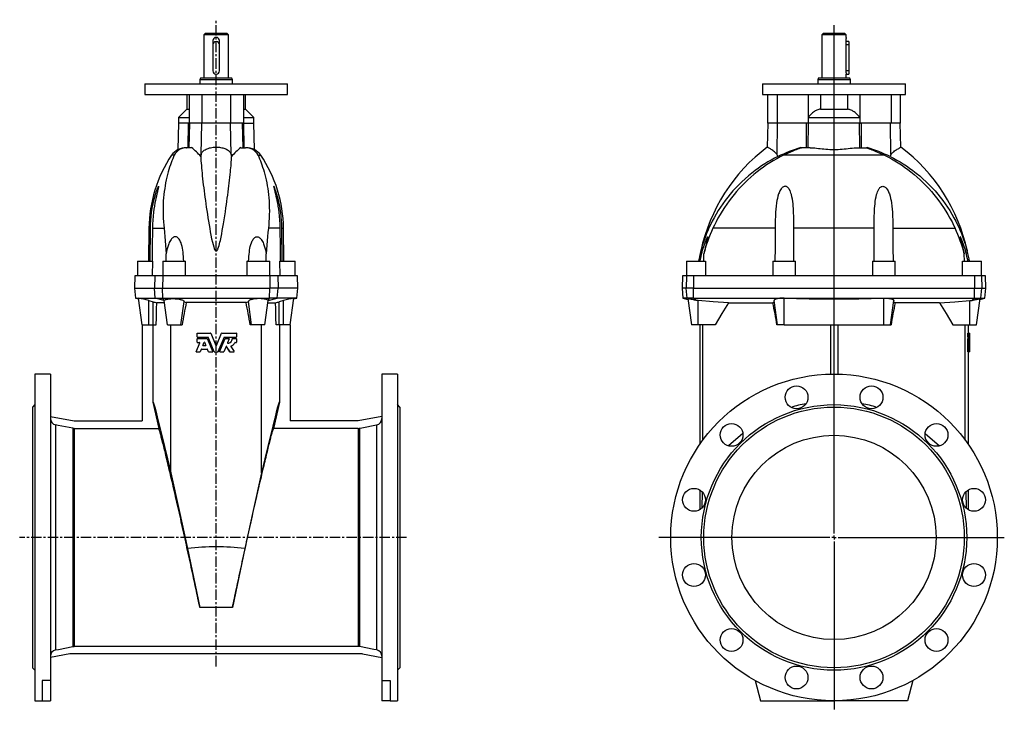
# Model space of a CAD drawing. Extents: x -409 to 797, y -266 to 1175.
# Tile 2 of 2: x -409 to 797, y 331 to 1175. Entities that reach past the tile are written whole.
import ezdxf

# ---------------------------------------------------------------- set-up
doc = ezdxf.new("R2010")
doc.units = 0
doc.linetypes.add('CENTERX2', pattern=[20.32, 12.7, -2.54, 2.54, -2.54])
doc.layers.get('0').update_dxf_attribs({"linetype": 'CONTINUOUS'})
doc.layers.add('FORMAT', color=7, linetype='CONTINUOUS')

# ---------------------------------------------------------------- blocks, each defined once
blk = doc.blocks.new('SW_CENTERMARKSYMBOL_0')
at = {"layer": 'FORMAT', "color": 0}
for p, q in [((0, 5), (0, 626.9)), ((-5, 0), (-214.5, 0)), ((0, 0), (-2.5, 0)), ((0, 0), (0, 2.5)), ((0, 0), (0, -2.5)), ((0, 0), (2.5, 0)), ((5, 0), (208.5, 0)), ((0, -5), (0, -210.4))]:
    blk.add_line(p, q, dxfattribs=at)

msp = doc.modelspace()

# ---------------------------------------------------------------- linework, layer by layer
at = {"color": 7, "linetype": 'CONTINUOUS'}
for p, q in [((-181.6, 1158.1), (-183.6, 1156.1)), ((-181.6, 1158.1), (-155.6, 1158.1)), ((-153.6, 1156.1), (-155.6, 1158.1)), ((575, 1158.1), (573, 1156.1)), ((575, 1158.1), (601, 1158.1)), ((603, 1156.1), (601, 1158.1)), ((-183.6, 1156.1), (-183.6, 1103.1)), ((-153.6, 1156.1), (-183.6, 1156.1)), ((-172.6, 1149.1), (-172.6, 1144.1)), ((-164.6, 1144.1), (-164.6, 1149.1)), ((-153.6, 1103.1), (-153.6, 1156.1)), ((573, 1156.1), (573, 1103.1)), ((603, 1156.1), (573, 1156.1)), ((602.5, 1149.1), (602.5, 1144.1)), ((606, 1148.1), (602.5, 1148.1)), ((603, 1153.1), (603, 1156.1)), ((606, 1148.1), (606, 1144.1)), ((-172.6, 1144.1), (-172.6, 1112.1)), ((-164.6, 1112.1), (-164.6, 1144.1)), ((602.5, 1144.1), (602.5, 1112.1)), ((606, 1144.1), (602.5, 1144.1)), ((606, 1144.1), (606, 1112.1)), ((606, 1112.1), (602.5, 1112.1)), ((606, 1112.1), (606, 1108.1)), ((-187.9, 1103.1), (-188.6, 1101.1)), ((-188.6, 1101.1), (-188.6, 1096.1)), ((-148.6, 1101.1), (-188.6, 1101.1)), ((-149.4, 1103.1), (-187.9, 1103.1)), ((-148.6, 1101.1), (-149.4, 1103.1)), ((-148.6, 1096.1), (-148.6, 1101.1)), ((568.7, 1103.1), (568, 1101.1)), ((568, 1101.1), (568, 1096.1)), ((608, 1101.1), (568, 1101.1)), ((607.3, 1103.1), (568.7, 1103.1)), ((603, 1103.1), (603, 1108.1)), ((603, 1108.1), (606, 1108.1)), ((608, 1101.1), (607.3, 1103.1)), ((608, 1096.1), (608, 1101.1)), ((-256.1, 1096.1), (-256.1, 1083.1)), ((-256.1, 1096.1), (-81.1, 1096.1)), ((-81.1, 1083.1), (-81.1, 1096.1)), ((500.5, 1096.1), (500.5, 1083.1)), ((500.5, 1096.1), (675.5, 1096.1)), ((675.5, 1083.1), (675.5, 1096.1)), ((-256.1, 1083.1), (-81.1, 1083.1)), ((-204.6, 1083.1), (-204.6, 1065.1)), ((-201.9, 1083.1), (-201.9, 1055.1)), ((-186.2, 1083.1), (-186.2, 1048.1)), ((-151.1, 1083.1), (-151.1, 1048.1)), ((-135.3, 1083.1), (-135.3, 1055.1)), ((-132.6, 1065.1), (-132.6, 1083.1)), ((500.5, 1083.1), (675.5, 1083.1)), ((506.5, 1083.1), (506.5, 1048.1)), ((518.2, 1083.1), (518.2, 1048.1)), ((556.3, 1083.1), (556.3, 1055.1)), ((571.4, 1083.1), (571.4, 1065.1)), ((604.6, 1083.1), (604.6, 1065.1)), ((619.7, 1083.1), (619.7, 1055.1)), ((657.8, 1083.1), (657.8, 1048.1)), ((669.5, 1048.1), (669.5, 1083.1)), ((-204.6, 1065.1), (-214.6, 1055.1)), ((-204.6, 1065.1), (-201.9, 1065.1)), ((-135.3, 1065.1), (-132.6, 1065.1)), ((-122.6, 1055.1), (-132.6, 1065.1)), ((571.4, 1065.1), (604.6, 1065.1)), ((-214.6, 1055.1), (-214.6, 1048.1)), ((-214.6, 1055.1), (-201.9, 1055.1)), ((-201.9, 1055.1), (-201.9, 1048.1)), ((-135.3, 1055.1), (-135.3, 1048.1)), ((-135.3, 1055.1), (-122.6, 1055.1)), ((-122.6, 1048.1), (-122.6, 1055.1)), ((556.3, 1055.1), (556.3, 1048.1)), ((556.3, 1055.1), (619.7, 1055.1)), ((619.7, 1055.1), (619.7, 1048.1)), ((-214.6, 1048.1), (-215.5, 1015.8)), ((-202.5, 1048.1), (-214.6, 1048.1)), ((-203.1, 1018.1), (-202.5, 1048.1)), ((-202.5, 1048.1), (-201.9, 1048.1)), ((-186.2, 1048.1), (-201.9, 1048.1)), ((-201.7, 1018.1), (-201, 1048.1)), ((-187.1, 1009.6), (-186.2, 1048.1)), ((-151.1, 1048.1), (-186.2, 1048.1)), ((-150.1, 1009.6), (-151.1, 1048.1)), ((-135.4, 1048.1), (-151.1, 1048.1)), ((-135.5, 1018.1), (-136.2, 1048.1)), ((-134.7, 1048.1), (-135.4, 1048.1)), ((-134.2, 1018.1), (-134.7, 1048.1)), ((-134.7, 1048.1), (-122.6, 1048.1)), ((-121.8, 1015.8), (-122.6, 1048.1)), ((507, 1048.1), (506.2, 1018.8)), ((518.2, 1048.1), (506.5, 1048.1)), ((556.1, 1048.1), (518.2, 1048.1)), ((518.3, 1009.6), (518.7, 1048.1)), ((554.2, 1018.1), (554.5, 1048.1)), ((556.9, 1048.1), (556.1, 1048.1)), ((556.4, 1018.1), (556.9, 1048.1)), ((619.1, 1048.1), (556.9, 1048.1)), ((619.6, 1018.1), (619.1, 1048.1)), ((619.1, 1048.1), (619.9, 1048.1)), ((657.8, 1048.1), (619.9, 1048.1)), ((621.8, 1018.1), (621.5, 1048.1)), ((657.7, 1009.6), (657.3, 1048.1)), ((669.5, 1048.1), (657.8, 1048.1)), ((669.8, 1018.8), (669, 1048.1)), ((-205, 1018.1), (-204.4, 1018.1)), ((-198.9, 1018.1), (-204.4, 1018.1)), ((-138.3, 1018.1), (-132.9, 1018.1)), ((-132.2, 1018.1), (-132.9, 1018.1)), ((547.5, 1018.1), (548.1, 1018.1)), ((558.6, 1018.1), (548.1, 1018.1)), ((617.4, 1018.1), (627.9, 1018.1)), ((628.5, 1018.1), (627.9, 1018.1)), ((649.7, 1008.9), (526.3, 1008.9)), ((-251, 919.5), (-251.4, 879.1)), ((-249.4, 879.1), (-249, 919.5)), ((-246.7, 919.5), (-232.5, 919.5)), ((-90.6, 919.5), (-104.7, 919.5)), ((-87.9, 879.1), (-88.2, 919.5)), ((-85.9, 879.1), (-86.2, 919.5)), ((515.8, 919.5), (439.7, 919.5)), ((637.2, 919.5), (538.8, 919.5)), ((538.9, 879.1), (538.8, 919.5)), ((637.1, 879.1), (637.2, 919.5)), ((660.1, 919.5), (736.3, 919.5)), ((-229.9, 879.1), (-229.9, 888.2)), ((-107.3, 879.1), (-107.4, 888.2)), ((428.4, 879.1), (428.5, 888.2)), ((747.6, 879.1), (747.5, 888.2)), ((-265.1, 879.1), (-265.1, 861.1)), ((-265.1, 879.1), (-246.8, 879.1)), ((-246.8, 879.1), (-246.9, 861.1)), ((-234.1, 879.1), (-234.1, 861.1)), ((-234.1, 879.1), (-206.1, 879.1)), ((-206.1, 863.2), (-206.1, 879.1)), ((-131.1, 879.1), (-131.1, 863.2)), ((-131.1, 879.1), (-103.1, 879.1)), ((-103.1, 861.1), (-103.1, 879.1)), ((-90.3, 861.1), (-90.5, 879.1)), ((-90.5, 879.1), (-72.1, 879.1)), ((-72.1, 861.1), (-72.1, 879.1)), ((407.5, 879.1), (407.5, 861.1)), ((407.5, 879.1), (430.8, 879.1)), ((430.8, 879.1), (430.7, 861.1)), ((513, 879.1), (513, 861.1)), ((513, 879.1), (541, 879.1)), ((541, 861.1), (541, 879.1)), ((635, 879.1), (635, 861.1)), ((635, 879.1), (663, 879.1)), ((663, 861.1), (663, 879.1)), ((745.3, 861.1), (745.2, 879.1)), ((745.2, 879.1), (768.5, 879.1)), ((768.5, 861.1), (768.5, 879.1)), ((-268.2, 861.1), (-268.6, 846.1)), ((-243.9, 861.1), (-268.2, 861.1)), ((-243.9, 861.1), (-244.3, 846.1)), ((-234.1, 861.1), (-243.9, 861.1)), ((-234.1, 861.1), (-234.2, 846.1)), ((-103.1, 861.1), (-234.1, 861.1)), ((-206.1, 861.1), (-206.1, 863.2)), ((-131.1, 863.2), (-131.1, 861.1)), ((-103.1, 861.1), (-103.1, 846.1)), ((-93.3, 861.1), (-103.1, 861.1)), ((-93.3, 861.1), (-92.9, 846.1)), ((-69, 861.1), (-93.3, 861.1)), ((-68.6, 846.1), (-69, 861.1)), ((402.4, 861.1), (402, 846.1)), ((407.3, 861.1), (402.4, 861.1)), ((407.3, 861.1), (406.9, 846.1)), ((415.9, 861.1), (407.3, 861.1)), ((415.9, 861.1), (415.8, 846.1)), ((760.1, 861.1), (415.9, 861.1)), ((760.1, 861.1), (760.2, 846.1)), ((768.7, 861.1), (760.1, 861.1)), ((768.7, 861.1), (769.1, 846.1)), ((773.6, 861.1), (768.7, 861.1)), ((774, 846.1), (773.6, 861.1)), ((-268.6, 846.1), (-267.6, 834.1)), ((-268.6, 846.1), (-244.3, 846.1)), ((-243.3, 834.1), (-244.3, 846.1)), ((-244.3, 846.1), (-234.2, 846.1)), ((-234, 834.1), (-234.2, 846.1)), ((-234.2, 846.1), (-103.1, 846.1)), ((-103.2, 834.1), (-103.1, 846.1)), ((-92.9, 846.1), (-103.1, 846.1)), ((-93.9, 834.1), (-92.9, 846.1)), ((-68.6, 846.1), (-92.9, 846.1)), ((-69.7, 834.1), (-68.6, 846.1)), ((402, 846.1), (403, 834.1)), ((406.9, 846.1), (402, 846.1)), ((415.8, 846.1), (406.9, 846.1)), ((408, 834.1), (406.9, 846.1)), ((415.8, 846.1), (760.2, 846.1)), ((416.1, 834.1), (415.8, 846.1)), ((759.9, 834.1), (760.2, 846.1)), ((760.2, 846.1), (769.1, 846.1)), ((768, 834.1), (769.1, 846.1)), ((769.1, 846.1), (774, 846.1)), ((772.9, 834.1), (774, 846.1)), ((-267.6, 834.1), (-263.7, 833.1)), ((-267.6, 834.1), (-243.3, 834.1)), ((-259.2, 801.1), (-263.8, 833.9)), ((-243.3, 834.1), (-234, 834.1)), ((-232.3, 831.1), (-243.3, 834.1)), ((-234, 834.1), (-103.2, 834.1)), ((-232.3, 831.1), (-234, 834.1)), ((-104.9, 831.1), (-103.2, 834.1)), ((-104.9, 831.1), (-93.9, 834.1)), ((-93.9, 834.1), (-103.2, 834.1)), ((-69.7, 834.1), (-93.9, 834.1)), ((-78, 801.1), (-73.4, 833.9)), ((-73.6, 833.1), (-69.7, 834.1)), ((403, 834.1), (409, 832.5)), ((408, 834.1), (403, 834.1)), ((416.1, 834.1), (408, 834.1)), ((419.3, 831.1), (408, 834.1)), ((408.9, 833.4), (413.4, 801.1)), ((416.1, 834.1), (759.9, 834.1)), ((419.3, 831.1), (416.1, 834.1)), ((527, 801.1), (527, 833.9)), ((649, 801.1), (649, 833.9)), ((756.7, 831.1), (759.9, 834.1)), ((756.7, 831.1), (768, 834.1)), ((759.9, 834.1), (768, 834.1)), ((762.6, 801.1), (767.1, 833.4)), ((767, 832.5), (772.9, 834.1)), ((768, 834.1), (772.9, 834.1)), ((-251.1, 830.9), (-245.9, 829.5)), ((-251.1, 801.1), (-251.1, 830.9)), ((-245.9, 801.1), (-245.9, 829.5)), ((-232, 828.4), (-241.4, 828.4)), ((-228.2, 801.1), (-232.4, 830.9)), ((-232.2, 831), (-232.3, 831.1)), ((-212.1, 801.1), (-208, 830)), ((-132.1, 828.7), (-205.2, 828.7)), ((-125.2, 801.1), (-129.2, 830)), ((-109, 801.1), (-104.9, 830.9)), ((-105.2, 828.4), (-95.8, 828.4)), ((-105, 831), (-104.9, 831.1)), ((-86.1, 830.9), (-91.3, 829.5)), ((-91.3, 801.1), (-91.3, 829.5)), ((-86.1, 801.1), (-86.1, 830.9)), ((419.4, 831), (419.3, 831.1)), ((421.5, 801.1), (421.5, 830.9)), ((458.8, 828.4), (513.1, 828.4)), ((518.9, 801.1), (514.7, 830.9)), ((657.1, 801.1), (661.3, 830.9)), ((717.2, 828.4), (662.9, 828.4)), ((754.5, 801.1), (754.5, 830.9)), ((756.6, 831), (756.7, 831.1)), ((-259.2, 801.1), (-251.1, 801.1)), ((-259.1, 801.1), (-259.1, 683.6)), ((-251.1, 801.1), (-245.9, 801.1)), ((-246.1, 801.1), (-246.1, 706.7)), ((-245.9, 801.1), (-242, 801.1)), ((-228.2, 801.1), (-212.1, 801.1)), ((-224.2, 620.3), (-224.2, 801.1)), ((-212.1, 801.1), (-210.3, 801.1)), ((-125.2, 801.1), (-127, 801.1)), ((-109, 801.1), (-125.2, 801.1)), ((-113.1, 620.3), (-113.1, 801.1)), ((-91.3, 801.1), (-95.2, 801.1)), ((-86.1, 801.1), (-91.3, 801.1)), ((-91.1, 801.1), (-91.1, 706.7)), ((-78, 801.1), (-86.1, 801.1)), ((-78.1, 801.1), (-78.1, 683.6)), ((421.5, 801.1), (413.4, 801.1)), ((442.5, 801.1), (421.5, 801.1)), ((423.5, 801.1), (423.5, 654.9)), ((427.2, 660.1), (427.2, 801.1)), ((518.9, 801.1), (518.1, 801.1)), ((527, 801.1), (518.9, 801.1)), ((527, 801.1), (649, 801.1)), ((583.5, 801.1), (583.5, 741.1)), ((592.5, 801.1), (592.5, 741.1)), ((649, 801.1), (657.1, 801.1)), ((657.1, 801.1), (657.9, 801.1)), ((733.5, 801.1), (754.5, 801.1)), ((748.8, 660.1), (748.8, 801.1)), ((752.5, 791.1), (752.5, 801.1)), ((754.5, 801.1), (762.6, 801.1)), ((-192.1, 786.6), (-192.1, 790.9)), ((-192.1, 780), (-192.1, 784.3)), ((-191.8, 791.1), (-175.4, 791.1)), ((-191.8, 786.3), (-178.6, 786.3)), ((-191.8, 784.6), (-179.8, 784.6)), ((-179.5, 784.4), (-172.9, 768.4)), ((-179.5, 784.4), (-172.9, 768.4)), ((-179.5, 784.4), (-179.5, 784.4)), ((-170.9, 768.2), (-178.4, 786.2)), ((-175.1, 791), (-168.9, 775.8)), ((-175.1, 791), (-168.9, 775.8)), ((-175.1, 791), (-175.1, 791)), ((-168.4, 775.8), (-162.1, 791)), ((-168.4, 775.8), (-162.1, 791)), ((-158.9, 786.2), (-166.4, 768.2)), ((-164.4, 768.4), (-157.7, 784.4)), ((-164.4, 768.4), (-157.7, 784.4)), ((-162.1, 791), (-162.1, 791)), ((-161.9, 791.1), (-144.1, 791.1)), ((-158.7, 786.3), (-144.1, 786.3)), ((-157.7, 784.4), (-157.7, 784.4)), ((-157.5, 784.6), (-152.8, 784.6)), ((-152.6, 784.2), (-154.7, 779.2)), ((-149, 784.3), (-149, 784.3)), ((-148.7, 784.6), (-148.8, 784.6)), ((-148.7, 784.6), (-144.1, 784.6)), ((-143.9, 790.9), (-143.9, 786.6)), ((-143.9, 784.3), (-143.9, 780)), ((751.8, 786.6), (751.8, 790.9)), ((753.3, 790.9), (751.8, 790.9)), ((753.3, 786.6), (751.8, 786.6)), ((751.8, 780), (751.8, 784.3)), ((753.3, 784.3), (751.8, 784.3)), ((753.4, 791.1), (751.9, 791.1)), ((753.4, 786.3), (751.9, 786.3)), ((753.4, 784.6), (751.9, 784.6)), ((752.4, 784.6), (752.4, 786.2)), ((753.9, 786.2), (752.4, 786.2)), ((753.3, 786.6), (753.3, 790.9)), ((753.3, 780), (753.3, 784.3)), ((753.4, 791.1), (753.9, 791.1)), ((753.4, 786.3), (753.9, 786.3)), ((753.4, 784.6), (753.8, 784.6)), ((753.9, 791), (754, 775.8)), ((754, 768.2), (753.9, 786.2)), ((753.9, 784.4), (754, 768.4)), ((-193.3, 768.4), (-188.8, 779.4)), ((-191.8, 779.8), (-189, 779.8)), ((-184.9, 776.2), (-183.3, 779.9)), ((-184.9, 776.2), (-184.8, 776.2)), ((-184.8, 776.2), (-183.3, 779.9)), ((-184.7, 775.9), (-181.6, 775.9)), ((-183.3, 779.9), (-183.3, 779.9)), ((-182.9, 779.9), (-181.4, 776.2)), ((-168.9, 775.8), (-168.9, 775.8)), ((-168.4, 775.8), (-168.4, 775.8)), ((-156.4, 774.9), (-159.2, 768.2)), ((-156, 774.9), (-156.1, 774.9)), ((-151.8, 768.2), (-156.1, 774.9)), ((-151.7, 768.2), (-156, 774.9)), ((-150.7, 774.9), (-146.6, 768.5)), ((-145.5, 779.8), (-144.1, 779.8)), ((753.3, 780), (751.8, 780)), ((751.8, 768.4), (752, 779.4)), ((753.4, 779.8), (751.9, 779.8)), ((753.5, 779.4), (752, 779.4)), ((753.3, 768.4), (753.5, 779.4)), ((753.4, 779.8), (753.5, 779.8)), ((753.7, 776.2), (753.7, 779.9)), ((753.8, 776.2), (753.7, 776.2)), ((753.7, 775.9), (753.8, 775.9)), ((753.8, 779.9), (753.8, 776.2)), ((754, 768.1), (754, 775.7)), ((-193.1, 768.1), (-188.4, 768.1)), ((-188.4, 768.1), (-188.4, 768.1)), ((-186.9, 771.3), (-188.2, 768.2)), ((-188.2, 768.2), (-188.1, 768.2)), ((-186.9, 771.3), (-188.1, 768.2)), ((-186.9, 771.3), (-186.9, 771.3)), ((-186.7, 771.5), (-179.5, 771.5)), ((-178, 768.2), (-179.3, 771.3)), ((-177.8, 768.1), (-173.1, 768.1)), ((-172.9, 768.4), (-172.9, 768.4)), ((-170.7, 768.1), (-166.6, 768.1)), ((-164.4, 768.4), (-164.4, 768.4)), ((-164.1, 768.1), (-159.4, 768.1)), ((-151.7, 768.2), (-151.8, 768.2)), ((-151.5, 768.1), (-151.6, 768.1)), ((-151.5, 768.1), (-146.8, 768.1)), ((753.3, 768.4), (751.8, 768.4)), ((753.3, 768.1), (751.8, 768.1)), ((752.5, 654.9), (752.5, 768.1)), ((753.3, 768.1), (753.5, 768.1)), ((753.6, 771.3), (753.5, 768.2)), ((753.9, 768.2), (753.5, 768.2)), ((753.6, 771.5), (753.9, 771.5)), ((753.9, 771.3), (753.6, 771.3)), ((753.9, 768.1), (753.6, 768.1)), ((753.9, 768.2), (753.9, 771.3)), ((753.9, 768.1), (754, 768.1)), ((754, 768.1), (754, 768.1)), ((-371.6, 741.1), (-390.6, 741.1)), ((-390.6, 741.1), (-390.6, 341.1)), ((-371.6, 741.1), (-371.6, 366)), ((53.4, 741.1), (34.4, 741.1)), ((34.4, 741.1), (34.4, 366)), ((53.4, 741.1), (53.4, 341.1)), ((-390.6, 703.6), (-393.6, 700.6)), ((-393.6, 700.6), (-393.6, 381.6)), ((-246.1, 706.7), (-239, 674.6)), ((-91.1, 706.7), (-98.3, 674.6)), ((56.4, 700.6), (53.4, 703.6)), ((56.4, 700.6), (56.4, 381.6)), ((-371.6, 689.3), (-342.5, 683.6)), ((34.4, 689.3), (5.2, 683.6)), ((-365.2, 678.8), (-365.2, 403.5)), ((-342.5, 683.6), (-259.1, 683.6)), ((5.2, 683.6), (-78.1, 683.6)), ((27.9, 678.8), (27.9, 403.5)), ((-344.1, 674.7), (-344.1, 407.6)), ((-342.6, 674.6), (-342.6, 407.7)), ((-342.6, 674.6), (-239, 674.6)), ((5.3, 674.6), (-98.3, 674.6)), ((5.3, 674.6), (5.3, 407.7)), ((6.8, 674.7), (6.8, 407.6)), ((423.5, 599.2), (423.5, 574.9)), ((426.5, 596.9), (426, 576.8)), ((749.4, 596.9), (750, 576.8)), ((752.5, 574.9), (752.5, 599.2)), ((-203.6, 527.7), (-188.6, 455.3)), ((-133.7, 527.7), (-148.6, 455.3)), ((-148.6, 455.3), (-188.6, 455.3)), ((-348, 398.6), (-371.6, 394)), ((10.7, 398.6), (-348, 398.6)), ((5.3, 407.7), (-342.6, 407.7)), ((10.7, 398.6), (34.4, 394)), ((-393.6, 381.6), (-390.6, 378.6)), ((53.4, 378.6), (56.4, 381.6)), ((-371.6, 366), (-381.6, 366)), ((-381.6, 366), (-381.6, 341.1)), ((-371.6, 366), (-371.6, 341.1)), ((34.4, 366), (44.4, 366)), ((34.4, 366), (34.4, 341.1)), ((44.4, 366), (44.4, 341.1)), ((491.3, 366), (498, 341.1)), ((684.7, 366), (678, 341.1)), ((-390.6, 341.1), (-381.6, 341.1)), ((-381.6, 341.1), (-371.6, 341.1)), ((44.4, 341.1), (34.4, 341.1)), ((44.4, 341.1), (53.4, 341.1)), ((498, 341.1), (588, 341.1)), ((678, 341.1), (588, 341.1))]:
    msp.add_line(p, q, dxfattribs=at)
at = {"color": 8, "linetype": 'CONTINUOUS'}
for p, q in [((-219.9, 1008.9), (-223.2, 1008.9)), ((-117.4, 1008.9), (-114, 1008.9)), ((-249, 919.5), (-251, 919.5)), ((-88.2, 919.5), (-86.2, 919.5))]:
    msp.add_line(p, q, dxfattribs=at)
at = {"color": 7, "linetype": 'CONTINUOUS'}
for points in [[(602.5, 1112.1), (602.5, 1111.5), (602.5, 1110.8), (602.6, 1110.2), (602.7, 1109.7), (602.7, 1109.2), (602.8, 1108.8), (602.9, 1108.5), (603, 1108.2), (603, 1108.1), (603, 1108.1)], [(571.4, 1065.1), (570.3, 1065.1), (569.3, 1064.9), (568.2, 1064.6), (567.1, 1064.2), (566.1, 1063.7), (565.1, 1063.1), (563.9, 1062.4), (562.8, 1061.6), (561.7, 1060.7), (560.7, 1059.8), (559.5, 1058.7), (558.3, 1057.5), (557.3, 1056.3), (556.3, 1055.1)], [(619.7, 1055.1), (618.7, 1056.4), (617.6, 1057.6), (616.4, 1058.8), (615.1, 1060), (613.9, 1061), (612.6, 1062), (611.2, 1062.9), (610.1, 1063.6), (609, 1064.1), (607.9, 1064.5), (606.9, 1064.8), (606, 1065), (605.1, 1065.1), (604.6, 1065.1)], [(-187.1, 1009.6), (-186.8, 1010.5), (-186.5, 1011.3), (-186.1, 1012), (-185.6, 1012.6), (-185.2, 1013.2), (-184.3, 1014.1), (-183.3, 1014.9), (-182.2, 1015.6), (-181, 1016.2), (-179.8, 1016.8), (-178.4, 1017.3), (-176.9, 1017.8), (-175.4, 1018.1), (-173.9, 1018.4), (-172.3, 1018.6), (-170.7, 1018.7), (-169.1, 1018.8), (-167.6, 1018.8), (-166.2, 1018.7), (-164.7, 1018.6), (-163.2, 1018.4), (-161.9, 1018.1), (-160.5, 1017.8), (-159.2, 1017.4), (-158, 1017), (-156.8, 1016.5), (-155.6, 1016), (-154.6, 1015.3), (-153.6, 1014.6), (-152.8, 1014), (-152.1, 1013.2), (-151.5, 1012.4), (-150.9, 1011.6), (-150.5, 1010.6), (-150.3, 1010.1), (-150.1, 1009.6)], [(518.3, 1009.6), (517.9, 1010.3), (517.3, 1011), (516.7, 1011.6), (516.1, 1012.2), (515.1, 1013.1), (514, 1013.9), (513, 1014.6), (512, 1015.3), (511, 1016), (510.1, 1016.5), (509.2, 1017.1), (508.4, 1017.5), (507.8, 1017.9), (507.2, 1018.2), (506.8, 1018.5), (506.4, 1018.7), (506.3, 1018.8), (506.2, 1018.8)], [(548.1, 1018.1), (548.2, 1018.1), (548.1, 1018.1), (548, 1018), (547.8, 1017.9), (547.5, 1017.8), (547.1, 1017.6), (546.6, 1017.4), (545.9, 1017.2), (545.1, 1016.9), (544.3, 1016.6), (543.4, 1016.2), (541.8, 1015.6), (540.1, 1015), (538.4, 1014.3), (536.6, 1013.5), (534.9, 1012.8), (532, 1011.6), (529.2, 1010.3), (526.3, 1008.9)], [(558.6, 1018.1), (560.5, 1018.1), (562.5, 1018), (564.5, 1017.8), (566.6, 1017.6), (568.8, 1017.3), (571, 1017), (573.3, 1016.8), (575.7, 1016.5), (578, 1016.3), (580.5, 1016.1), (583, 1015.9), (585.5, 1015.8), (588, 1015.8), (590.5, 1015.8), (593, 1015.9), (595.5, 1016.1), (598, 1016.3), (600.5, 1016.5), (603, 1016.8), (605.5, 1017.1), (607.8, 1017.4), (610.2, 1017.7), (612.5, 1017.9), (614.8, 1018.1), (616.1, 1018.1), (617.4, 1018.1)], [(627.9, 1018.1), (627.8, 1018.1), (627.9, 1018.1), (628, 1018), (628.2, 1017.9), (628.5, 1017.8), (628.9, 1017.6), (629.4, 1017.4), (630.1, 1017.2), (630.9, 1016.9), (631.7, 1016.6), (632.6, 1016.2), (634.2, 1015.6), (635.9, 1015), (637.6, 1014.3), (639.3, 1013.5), (641.1, 1012.8), (644, 1011.6), (646.8, 1010.3), (649.7, 1008.9)], [(657.7, 1009.6), (658.3, 1010.5), (659, 1011.3), (659.6, 1012), (660.4, 1012.6), (661.1, 1013.2), (662.2, 1014.1), (663.3, 1014.9), (664.4, 1015.6), (665.5, 1016.2), (666.4, 1016.8), (667.2, 1017.3), (668, 1017.8), (668.6, 1018.1), (669.1, 1018.4), (669.4, 1018.6), (669.7, 1018.7), (669.8, 1018.8), (669.8, 1018.8)], [(-219.9, 1008.9), (-220.9, 1006.8), (-221.8, 1004.5), (-222.8, 1002.1), (-223.7, 999.6), (-224.7, 997), (-225.6, 994.3), (-226.5, 991.5), (-227.3, 988.5), (-228.2, 985.3), (-229, 982), (-229.8, 978.6), (-230.5, 975.1), (-231.2, 971.6), (-231.7, 968.1), (-232.3, 964.4), (-232.7, 960.7), (-233.1, 956.9), (-233.4, 953), (-233.6, 949), (-233.7, 945), (-233.7, 940.6), (-233.7, 936.2), (-233.5, 931.7), (-233.2, 927.2), (-232.9, 923.3), (-232.5, 919.5)], [(-187.5, 1007.2), (-187.4, 1004.7), (-187.3, 1002), (-187.1, 999.2), (-186.8, 996.2), (-186.6, 993.1), (-186.3, 990), (-185.9, 986.8), (-185.6, 983.5), (-185.2, 980.1), (-184.8, 976.5), (-184.4, 972.8), (-183.9, 969), (-183.4, 965.1), (-182.9, 961.3), (-182.4, 957.5), (-181.8, 953.5), (-181.3, 949.5), (-180.7, 945.4), (-180.1, 941.2), (-179.4, 936.8), (-178.7, 932.4), (-178, 928), (-177.3, 923.5), (-176.6, 919.3), (-175.8, 915.1), (-175, 910.9), (-174.2, 906.6), (-173.2, 902.3), (-172.5, 899.5), (-171.7, 896.8), (-171.1, 894.9), (-170.5, 893.6), (-170.3, 893.1), (-170, 892.6), (-169.7, 892.3), (-169.4, 892), (-169.1, 891.8), (-168.7, 891.7), (-168.4, 891.7), (-168, 891.9), (-167.8, 892.1), (-167.5, 892.3), (-167.1, 893), (-166.7, 893.6), (-166.4, 894.3), (-165.6, 896.3), (-165, 898.4), (-164.5, 900.5), (-164, 902.6), (-163.5, 904.6), (-162.6, 908.7), (-161.8, 912.8), (-161.1, 916.9), (-160.4, 920.9), (-159.7, 924.9), (-158.9, 929.9), (-158.2, 934.8), (-157.4, 939.6), (-156.7, 944.3), (-156.1, 948.4), (-155.6, 952.4), (-155, 956.4), (-154.5, 960.2), (-154, 964), (-153.5, 967.7), (-153.1, 971.3), (-152.7, 974.8), (-152.2, 978.4), (-151.8, 981.8), (-151.5, 985.2), (-151.1, 988.4), (-150.9, 991.1), (-150.7, 993.6), (-150.4, 996.1), (-150.2, 998.5), (-150.1, 1000.8), (-149.9, 1003), (-149.8, 1005.2), (-149.7, 1007.2)], [(-117.4, 1008.9), (-116.4, 1006.8), (-115.4, 1004.5), (-114.5, 1002.1), (-113.5, 999.6), (-112.6, 997), (-111.7, 994.3), (-110.8, 991.5), (-109.9, 988.5), (-109, 985.3), (-108.2, 982), (-107.4, 978.6), (-106.7, 975.1), (-106.1, 971.6), (-105.5, 968.1), (-105, 964.4), (-104.6, 960.7), (-104.2, 956.9), (-103.9, 953), (-103.7, 949), (-103.6, 945), (-103.5, 940.6), (-103.6, 936.2), (-103.7, 931.7), (-104, 927.2), (-104.3, 923.3), (-104.7, 919.5)], [(519.2, 1007.2), (515.1, 1005.1), (511.1, 1002.9), (507.1, 1000.6), (503.2, 998.2), (499.3, 995.7), (495.5, 993.1), (491.3, 990), (487.2, 986.8), (483.1, 983.5), (479.2, 980.1), (475.3, 976.5), (471.5, 972.8), (467.8, 969), (464.2, 965.1), (461, 961.3), (457.8, 957.5), (454.8, 953.5), (451.9, 949.5), (449, 945.4), (446.3, 941.2), (443.7, 936.8), (441.2, 932.4), (438.8, 928), (436.6, 923.5), (434.9, 920), (433.4, 916.5), (431.9, 913), (430.6, 909.5), (429.2, 905.9), (428, 902.3), (427.1, 899.5), (426.7, 898.1), (426.3, 896.8), (425.7, 894.9), (425.4, 893.6), (425.2, 893.1), (425.1, 892.6), (425, 892.3), (424.9, 892), (424.9, 891.8), (424.8, 891.7), (424.9, 891.7)], [(526.3, 1008.9), (522, 1006.8), (517.8, 1004.5), (513.6, 1002.1), (509.5, 999.6), (505.5, 997), (501.5, 994.3), (497.7, 991.5), (493.8, 988.5), (489.9, 985.3), (486.1, 982), (482.3, 978.6), (478.7, 975.1), (475.3, 971.6), (472, 968.1), (468.7, 964.4), (465.6, 960.7), (462.6, 956.9), (459.6, 953), (456.8, 949), (454, 945), (451.2, 940.6), (448.5, 936.2), (445.9, 931.7), (443.5, 927.2), (441.5, 923.3), (439.7, 919.5)], [(649.7, 1008.9), (654, 1006.8), (658.2, 1004.5), (662.4, 1002.1), (666.5, 999.6), (670.5, 997), (674.5, 994.3), (678.3, 991.5), (682.2, 988.5), (686.1, 985.3), (689.9, 982), (693.7, 978.6), (697.3, 975.1), (700.7, 971.6), (704, 968.1), (707.3, 964.4), (710.4, 960.7), (713.4, 956.9), (716.4, 953), (719.2, 949), (722, 945), (724.8, 940.6), (727.5, 936.2), (730, 931.7), (732.5, 927.2), (734.4, 923.3), (736.3, 919.5)], [(656.8, 1007.2), (660.9, 1005.1), (664.9, 1002.9), (668.9, 1000.6), (672.8, 998.2), (676.7, 995.7), (680.5, 993.1), (684.7, 990), (688.8, 986.8), (692.9, 983.5), (696.8, 980.1), (700.7, 976.5), (704.5, 972.8), (708.2, 969), (711.8, 965.1), (715, 961.3), (718.2, 957.5), (721.2, 953.5), (724.1, 949.5), (726.9, 945.4), (729.7, 941.2), (732.3, 936.8), (734.8, 932.4), (737.2, 928), (739.4, 923.5), (741.1, 920), (742.6, 916.5), (744, 913), (745.4, 909.5), (746.7, 905.9), (748, 902.3), (748.9, 899.5), (749.3, 898.1), (749.7, 896.8), (750.3, 894.9), (750.6, 893.6), (750.7, 893.1), (750.9, 892.6), (751, 892.3), (751.1, 892), (751.1, 891.8), (751.1, 891.7), (751.1, 891.7)], [(-249, 919.5), (-248.9, 924.3), (-248.6, 929.1), (-248.2, 933.9), (-247.7, 938.7), (-247, 943.5), (-246.5, 946.4), (-245.9, 949.4), (-245.2, 952.3), (-244.6, 955.2), (-243.8, 958.1), (-243, 960.9), (-242.5, 962.6), (-242, 964.2), (-241.4, 965.8), (-240.9, 967.3), (-240.6, 968), (-240.3, 968.7), (-240.1, 969.3), (-239.8, 969.9), (-239.6, 970.3), (-239.4, 970.6), (-239.3, 970.8), (-239.2, 970.9), (-239.1, 970.8), (-239.1, 970.7), (-239.2, 970.3), (-239.2, 969.9), (-239.4, 969.3), (-239.5, 968.6), (-239.7, 967.9), (-240, 966.7), (-240.3, 965.5), (-240.6, 964.2), (-240.9, 962.9), (-241.3, 961.5), (-241.9, 958.8), (-242.5, 956.1), (-243.1, 953.3), (-243.6, 950.5), (-244.3, 946.7), (-244.9, 942.8), (-245.4, 939), (-245.9, 934.1), (-246.3, 929.2), (-246.6, 924.4), (-246.7, 919.5)], [(-88.2, 919.5), (-88.4, 924.3), (-88.6, 929.1), (-89, 933.9), (-89.6, 938.7), (-90.3, 943.5), (-90.8, 946.4), (-91.4, 949.4), (-92, 952.3), (-92.7, 955.2), (-93.5, 958.1), (-94.3, 960.9), (-94.8, 962.6), (-95.3, 964.2), (-95.8, 965.8), (-96.4, 967.3), (-96.7, 968), (-96.9, 968.7), (-97.2, 969.3), (-97.4, 969.9), (-97.6, 970.3), (-97.8, 970.6), (-98, 970.8), (-98.1, 970.9), (-98.1, 970.8), (-98.1, 970.7), (-98.1, 970.3), (-98, 969.9), (-97.9, 969.3), (-97.7, 968.6), (-97.6, 967.9), (-97.3, 966.7), (-97, 965.5), (-96.7, 964.2), (-96.3, 962.9), (-96, 961.5), (-95.4, 958.8), (-94.8, 956.1), (-94.2, 953.3), (-93.6, 950.5), (-93, 946.7), (-92.4, 942.8), (-91.8, 939), (-91.3, 934.1), (-90.9, 929.2), (-90.7, 924.4), (-90.6, 919.5)], [(538.8, 919.5), (538.8, 924.3), (538.7, 929.1), (538.7, 933.9), (538.5, 938.7), (538.3, 943.5), (538.1, 946.4), (537.8, 949.4), (537.5, 952.3), (537.1, 955.2), (536.5, 958.1), (535.8, 960.9), (535.3, 962.6), (534.8, 964.2), (534.1, 965.8), (533.2, 967.3), (532.8, 968), (532.2, 968.7), (531.6, 969.3), (531, 969.9), (530.4, 970.3), (529.7, 970.6), (529, 970.8), (528.2, 970.9), (527.5, 970.8), (526.9, 970.7), (526.1, 970.3), (525.3, 969.9), (524.6, 969.3), (524, 968.6), (523.4, 967.9), (522.6, 966.7), (521.8, 965.5), (521.2, 964.2), (520.7, 962.9), (520.2, 961.5), (519.3, 958.8), (518.7, 956.1), (518.1, 953.3), (517.6, 950.5), (517.1, 946.7), (516.7, 942.8), (516.4, 939), (516.2, 934.1), (516, 929.2), (515.9, 924.4), (515.8, 919.5)], [(637.2, 919.5), (637.2, 924.3), (637.2, 929.1), (637.3, 933.9), (637.5, 938.7), (637.7, 943.5), (637.9, 946.4), (638.2, 949.4), (638.5, 952.3), (638.9, 955.2), (639.5, 958.1), (640.2, 960.9), (640.7, 962.6), (641.2, 964.2), (641.9, 965.8), (642.8, 967.3), (643.2, 968), (643.8, 968.7), (644.3, 969.3), (645, 969.9), (645.6, 970.3), (646.3, 970.6), (647, 970.8), (647.8, 970.9), (648.5, 970.8), (649.1, 970.7), (649.9, 970.3), (650.7, 969.9), (651.4, 969.3), (652, 968.6), (652.6, 967.9), (653.4, 966.7), (654.2, 965.5), (654.8, 964.2), (655.3, 962.9), (655.8, 961.5), (656.7, 958.8), (657.3, 956.1), (657.9, 953.3), (658.4, 950.5), (658.9, 946.7), (659.3, 942.8), (659.6, 939), (659.8, 934.1), (660, 929.2), (660.1, 924.4), (660.1, 919.5)], [(-246.7, 919.5), (-246.9, 895.8), (-247, 879.1)], [(-232.5, 919.5), (-232, 914.4), (-231.5, 909.3), (-231, 904.2), (-230.6, 898.9), (-230.2, 893.6), (-229.9, 888.2)], [(-104.7, 919.5), (-105.2, 914.4), (-105.7, 909.3), (-106.2, 904.2), (-106.6, 898.9), (-107, 893.6), (-107.4, 888.2)], [(-90.6, 919.5), (-90.4, 895.8), (-90.2, 879.1)], [(515.8, 919.5), (515.8, 895.8), (515.7, 879.1)], [(660.1, 919.5), (660.2, 895.8), (660.3, 879.1)], [(-208.4, 879.1), (-208.5, 882.1), (-208.7, 885), (-209, 887.9), (-209.2, 890.3), (-209.5, 892.7), (-209.9, 895), (-210.4, 897.3), (-211, 899.5), (-211.7, 901.7), (-212.2, 902.9), (-212.7, 904), (-213.3, 905.1), (-214, 906.1), (-214.7, 907), (-215.4, 907.7), (-216, 908.1), (-216.6, 908.5), (-217.3, 908.8), (-218, 909), (-218.7, 909), (-219.4, 909), (-220.1, 908.8), (-220.9, 908.4), (-221.7, 907.9), (-222.5, 907.3), (-223.2, 906.6), (-223.8, 905.9), (-224.7, 904.6), (-225.5, 903.3), (-226.1, 901.9), (-226.7, 900.5), (-227.6, 898.1), (-228.3, 895.7), (-228.9, 893.2), (-229.4, 890.7), (-229.9, 888.2)], [(-128.9, 879.1), (-128.7, 882.1), (-128.5, 885), (-128.3, 887.9), (-128, 890.3), (-127.7, 892.7), (-127.3, 895), (-126.9, 897.3), (-126.3, 899.5), (-125.5, 901.7), (-125.1, 902.9), (-124.5, 904), (-123.9, 905.1), (-123.3, 906.1), (-122.6, 907), (-121.8, 907.7), (-121.3, 908.1), (-120.6, 908.5), (-120, 908.8), (-119.3, 909), (-118.6, 909), (-117.9, 909), (-117.2, 908.8), (-116.3, 908.4), (-115.6, 907.9), (-114.8, 907.3), (-114.1, 906.6), (-113.5, 905.9), (-112.6, 904.6), (-111.8, 903.3), (-111.1, 901.9), (-110.5, 900.5), (-109.7, 898.1), (-108.9, 895.7), (-108.3, 893.2), (-107.8, 890.7), (-107.4, 888.2)], [(423.9, 879.1), (424.5, 882.1), (425.2, 885), (425.9, 887.9), (426.5, 890.3), (427.1, 892.7), (427.8, 895), (428.5, 897.3), (429.3, 899.5), (430.1, 901.7), (430.5, 902.9), (430.9, 904), (431.4, 905.1), (431.8, 906.1), (432.2, 907), (432.5, 907.7), (432.8, 908.1), (433, 908.5), (433.2, 908.8), (433.3, 909), (433.4, 909), (433.5, 909), (433.5, 908.8), (433.5, 908.4), (433.4, 907.9), (433.3, 907.3), (433.1, 906.6), (432.9, 905.9), (432.6, 904.6), (432.3, 903.3), (431.9, 901.9), (431.5, 900.5), (430.9, 898.1), (430.3, 895.7), (429.7, 893.2), (429.1, 890.7), (428.5, 888.2)], [(752.1, 879.1), (751.5, 882.1), (750.8, 885), (750.1, 887.9), (749.5, 890.3), (748.9, 892.7), (748.2, 895), (747.5, 897.3), (746.7, 899.5), (745.9, 901.7), (745.5, 902.9), (745.1, 904), (744.6, 905.1), (744.2, 906.1), (743.8, 907), (743.5, 907.7), (743.2, 908.1), (743, 908.5), (742.8, 908.8), (742.7, 909), (742.6, 909), (742.5, 909), (742.5, 908.8), (742.5, 908.4), (742.6, 907.9), (742.7, 907.3), (742.9, 906.6), (743.1, 905.9), (743.4, 904.6), (743.7, 903.3), (744.1, 901.9), (744.5, 900.5), (745.1, 898.1), (745.7, 895.7), (746.3, 893.2), (746.9, 890.7), (747.5, 888.2)], [(-232.2, 831), (-232, 831.3), (-231.8, 831.6), (-231.3, 831.9), (-230.6, 832.2), (-229.8, 832.5), (-228.9, 832.7), (-227.8, 832.9), (-226.7, 833.1), (-225.5, 833.2), (-224.3, 833.3), (-223, 833.4), (-221.6, 833.4), (-220.3, 833.4), (-219, 833.3), (-217.7, 833.2), (-216.4, 833.1), (-215.2, 833), (-214, 832.8), (-212.9, 832.5), (-211.9, 832.3), (-211, 832), (-210.1, 831.7), (-209.4, 831.4), (-208.9, 831), (-208.4, 830.7), (-208.2, 830.3), (-208, 830)], [(-105, 831), (-105.2, 831.3), (-105.5, 831.6), (-106, 831.9), (-106.7, 832.2), (-107.5, 832.5), (-108.4, 832.7), (-109.4, 832.9), (-110.5, 833.1), (-111.7, 833.2), (-113, 833.3), (-114.3, 833.4), (-115.6, 833.4), (-116.9, 833.4), (-118.3, 833.3), (-119.6, 833.2), (-120.9, 833.1), (-122.1, 833), (-123.3, 832.8), (-124.4, 832.5), (-125.4, 832.3), (-126.3, 832), (-127.1, 831.7), (-127.8, 831.4), (-128.4, 831), (-128.8, 830.7), (-129.1, 830.3), (-129.2, 830)], [(419.4, 831), (418.4, 831.3), (417.3, 831.6), (416, 831.9), (414.8, 832.2), (413.6, 832.5), (412.6, 832.7), (411.6, 832.9), (410.8, 833.1), (410.1, 833.2), (409.6, 833.3), (409.2, 833.4), (409, 833.4), (408.9, 833.4), (408.9, 833.4)], [(527, 833.9), (525.7, 833.9), (524.3, 833.9), (523.1, 833.9), (521.8, 833.8), (520.7, 833.6), (519.6, 833.5), (518.5, 833.3), (517.6, 833), (516.8, 832.8), (516.1, 832.5), (515.6, 832.2), (515.1, 831.9), (514.9, 831.6), (514.7, 831.2), (514.7, 830.9)], [(527, 833.9), (542.2, 833.6), (557.5, 833.3), (572.7, 833.1), (588, 833.1), (603.2, 833.1), (618.5, 833.3), (633.7, 833.6), (649, 833.9)], [(649, 833.9), (650.3, 833.9), (651.6, 833.9), (652.9, 833.9), (654.2, 833.8), (655.3, 833.6), (656.4, 833.5), (657.4, 833.3), (658.4, 833), (659.2, 832.8), (659.9, 832.5), (660.4, 832.2), (660.8, 831.9), (661.1, 831.6), (661.2, 831.2), (661.3, 830.9)], [(756.6, 831), (757.6, 831.3), (758.6, 831.6), (760, 831.9), (761.2, 832.2), (762.4, 832.5), (763.4, 832.7), (764.4, 832.9), (765.2, 833.1), (765.9, 833.2), (766.4, 833.3), (766.8, 833.4), (767, 833.4), (767.1, 833.4), (767.1, 833.4)], [(-242, 801.1), (-241.9, 809.7), (-241.7, 818.3), (-241.6, 823.3), (-241.5, 825.9), (-241.4, 828.4)], [(-232.4, 830.9), (-232.4, 831), (-232.2, 831)], [(-104.9, 830.9), (-104.9, 831), (-105, 831)], [(-95.2, 801.1), (-95.4, 809.7), (-95.6, 818.3), (-95.7, 823.3), (-95.8, 825.9), (-95.8, 828.4)], [(421.5, 830.9), (420.4, 831), (419.4, 831)], [(458.8, 828.4), (440.1, 829.6), (421.5, 830.9)], [(458.8, 828.4), (450.6, 815.2), (442.5, 801.1)], [(514.9, 829.5), (514.9, 829.3), (514.6, 829), (514.3, 828.8), (514, 828.6), (513.7, 828.5), (513.1, 828.4)], [(661.1, 829.5), (661.1, 829.3), (661.3, 829), (661.7, 828.8), (662, 828.6), (662.3, 828.5), (662.9, 828.4)], [(717.2, 828.4), (735.9, 829.6), (754.5, 830.9)], [(717.2, 828.4), (725.4, 815.2), (733.5, 801.1)], [(754.5, 830.9), (755.6, 831), (756.6, 831)], [(753.7, 779.9), (753.7, 780), (753.7, 780), (753.7, 780.1), (753.7, 780.1), (753.7, 780.1), (753.7, 780), (753.8, 780), (753.8, 779.9)], [(754, 775.8), (754, 775.8), (754, 775.7), (754, 775.7), (754, 775.7), (754, 775.7), (754, 775.7)], [(754, 775.7), (754, 775.8), (754, 775.8)], [(-246.1, 706.7), (-245.8, 706.5), (-245, 704.4), (-243.9, 700.4), (-242.3, 694.6), (-240.3, 686.8), (-237.9, 677.3), (-235.1, 665.8), (-231.8, 652.5), (-228.2, 637.3), (-224.2, 620.3)], [(-91.1, 706.7), (-91.5, 706.5), (-92.2, 704.4), (-93.4, 700.4), (-95, 694.6), (-97, 686.8), (-99.4, 677.3), (-102.2, 665.8), (-105.4, 652.5), (-109, 637.3), (-113.1, 620.3)], [(-344.1, 674.7), (-362.2, 678.2), (-365.2, 678.8)], [(6.8, 674.7), (9.7, 675.3), (27.9, 678.8)], [(-342.6, 674.6), (-343.3, 674.6), (-344.1, 674.7)], [(-188.6, 455.3), (-189.2, 458), (-189.8, 460.8), (-190.4, 463.6), (-191, 466.5), (-191.6, 469.5), (-192.2, 472.5), (-192.9, 475.5), (-193.5, 478.6), (-194.2, 481.7), (-194.8, 484.9), (-195.5, 488.1), (-196.2, 491.3), (-196.9, 494.6), (-197.6, 497.9), (-198.4, 501.2), (-199.1, 504.6), (-199.8, 508), (-200.6, 511.4), (-201.3, 514.8), (-202.1, 518.3), (-202.8, 521.7), (-203.6, 525.2), (-204.4, 528.7), (-205.1, 532.2), (-205.9, 535.7), (-206.7, 539.2), (-207.5, 542.7), (-208.2, 546.2), (-209, 549.7), (-209.8, 553.2), (-210.6, 556.7), (-211.4, 560.2), (-212.1, 563.7), (-212.9, 567.1), (-213.7, 570.6), (-214.5, 574), (-215.2, 577.4), (-216, 580.7), (-216.7, 584.1), (-217.5, 587.4), (-218.3, 590.7), (-219, 593.9), (-219.7, 597.1), (-220.5, 600.3), (-221.2, 603.4), (-221.9, 606.5), (-222.6, 609.5), (-223.3, 612.5), (-224, 615.4), (-224.7, 618.3), (-225.3, 621.2), (-226, 624), (-226.6, 626.7), (-227.3, 629.3), (-227.9, 632), (-228.5, 634.5), (-229.1, 637), (-229.7, 639.4), (-230.2, 641.7), (-230.8, 644), (-231.3, 646.2), (-231.8, 648.3), (-232.3, 650.4), (-232.8, 652.4), (-233.3, 654.3), (-233.8, 656.1), (-234.2, 657.8), (-234.6, 659.5), (-235, 661.1), (-235.4, 662.6), (-235.8, 664), (-236.1, 665.3), (-236.5, 666.6), (-236.8, 667.7), (-237.1, 668.8), (-237.4, 669.8), (-237.6, 670.7), (-237.9, 671.5), (-238.1, 672.2), (-238.3, 672.8), (-238.5, 673.3), (-238.6, 673.8), (-238.8, 674.1), (-238.9, 674.4), (-239, 674.6)], [(-148.6, 455.3), (-148.1, 458), (-147.5, 460.8), (-146.9, 463.6), (-146.3, 466.5), (-145.7, 469.5), (-145, 472.5), (-144.4, 475.5), (-143.7, 478.6), (-143.1, 481.7), (-142.4, 484.9), (-141.7, 488.1), (-141, 491.3), (-140.3, 494.6), (-139.6, 497.9), (-138.9, 501.2), (-138.2, 504.6), (-137.4, 508), (-136.7, 511.4), (-135.9, 514.8), (-135.2, 518.3), (-134.4, 521.7), (-133.7, 525.2), (-132.9, 528.7), (-132.1, 532.2), (-131.4, 535.7), (-130.6, 539.2), (-129.8, 542.7), (-129, 546.2), (-128.2, 549.7), (-127.5, 553.2), (-126.7, 556.7), (-125.9, 560.2), (-125.1, 563.7), (-124.3, 567.1), (-123.6, 570.6), (-122.8, 574), (-122, 577.4), (-121.3, 580.7), (-120.5, 584.1), (-119.8, 587.4), (-119, 590.7), (-118.3, 593.9), (-117.5, 597.1), (-116.8, 600.3), (-116.1, 603.4), (-115.4, 606.5), (-114.7, 609.5), (-114, 612.5), (-113.3, 615.4), (-112.6, 618.3), (-111.9, 621.2), (-111.3, 624), (-110.6, 626.7), (-110, 629.3), (-109.4, 632), (-108.8, 634.5), (-108.2, 637), (-107.6, 639.4), (-107, 641.7), (-106.5, 644), (-105.9, 646.2), (-105.4, 648.3), (-104.9, 650.4), (-104.4, 652.4), (-104, 654.3), (-103.5, 656.1), (-103.1, 657.8), (-102.6, 659.5), (-102.2, 661.1), (-101.8, 662.6), (-101.5, 664), (-101.1, 665.3), (-100.8, 666.6), (-100.5, 667.7), (-100.2, 668.8), (-99.9, 669.8), (-99.6, 670.7), (-99.4, 671.5), (-99.2, 672.2), (-99, 672.8), (-98.8, 673.3), (-98.6, 673.8), (-98.5, 674.1), (-98.4, 674.4), (-98.3, 674.6)], [(5.3, 674.6), (6, 674.6), (6.8, 674.7)], [(476.4, 668.1), (473.4, 665.8), (458.7, 653.2)], [(699.6, 668.1), (702.6, 665.8), (717.3, 653.2)], [(-224.2, 620.3), (-213.9, 574.1), (-203.6, 527.7)], [(-113.1, 620.3), (-123.4, 574.1), (-133.7, 527.7)], [(-365.2, 403.5), (-361.9, 404.1), (-344.1, 407.6)], [(-344.1, 407.6), (-343.3, 407.7), (-342.6, 407.7)], [(6.8, 407.6), (6, 407.7), (5.3, 407.7)], [(27.9, 403.5), (24.6, 404.1), (6.8, 407.6)]]:
    msp.add_lwpolyline(points, dxfattribs=at)
for centre, radius in [((588, 541.1), 200), ((542.1, 712.6), 14), ((633.9, 712.6), 14), ((588, 541.1), 162.5), ((588, 541.1), 159.5), ((462.5, 666.6), 14), ((713.5, 666.6), 14), ((588, 541.1), 125), ((416.5, 587.1), 14), ((759.4, 587.1), 14), ((416.5, 495.2), 14), ((759.4, 495.2), 14), ((462.5, 415.6), 14), ((713.5, 415.6), 14), ((542.1, 369.7), 14), ((633.9, 369.7), 14)]:
    msp.add_circle(centre, radius, dxfattribs=at)
for centre, radius, start, end in [((-168.6, 1149.1), 4, 0.0048, 179.9952), ((-168.6, 1144.1), 4, 0, 180), ((618.1, 1149), 15.7, 164.9109, 179.675), ((-168.6, 1112.1), 4, 180, 0), ((-205.8, 997.1), 21, 117.3746, 145.9246), ((-205, 1001.5), 16.6, 87.8243, 153.7177), ((-205, 993.8), 24.3, 90.0095, 115.4027), ((-236, 968.1), 62.3, 38.9262, 53.5236), ((-101.3, 968.1), 62.3, 126.4764, 141.0738), ((-132.2, 1001.5), 16.6, 26.2823, 92.1757), ((-132.2, 993.8), 24.3, 64.5972, 89.9906), ((-131.4, 997.1), 21, 34.0754, 62.626), ((636, 846.1), 216, 126.9253, 167.8308), ((598.8, 843.3), 182.2, 106.3435, 115.9074), ((577.2, 843.3), 182.2, 64.0926, 73.6565), ((540, 846.1), 216, 12.1692, 53.0759), ((-89, 918.1), 162, 145.9246, 179.5266), ((-173.6, 1006), 14, 165.2447, 175.201), ((-163.9, 1006), 14.3, 4.9011, 14.6531), ((-248.2, 918.1), 162, 0.4734, 34.0754), ((512.6, 1006.2), 6.65, 8.1997, 30.134), ((663.4, 1006.2), 6.65, 149.866, 171.8003), ((596.5, 845.8), 173.2, 154.8405, 165.8517), ((579.5, 845.8), 173.2, 14.1483, 25.1595), ((599, 846.1), 180, 165.3473, 169.436), ((577, 846.1), 180, 10.564, 14.6527), ((-288.4, 702.4), 133.8, 73.8161, 79.405), ((-48.8, 702.4), 133.8, 100.595, 106.1839), ((-209, 966.4), 141.8, 254.8908, 256.772), ((142.2, 750), 356.2, 167.2398, 171.7428), ((-205.2, 832.4), 3.8, 220.516, 269.5961), ((-132.1, 832.4), 3.8, 270.4039, 319.484), ((-479.5, 750), 356.2, 8.2572, 12.7602), ((-128.3, 966.4), 141.8, 283.228, 285.1092), ((156.2, 748.4), 365.7, 8.2933, 12.6361), ((1019.8, 748.4), 365.7, 167.3639, 171.7067), ((-191.8, 790.9), 0.24, 89.8706, 180.0121), ((-191.8, 786.6), 0.24, 179.9866, 270.1271), ((-191.8, 784.3), 0.24, 89.8706, 180.0121), ((-179.8, 784.3), 0.241, 22.5827, 90.087), ((-179.7, 784.3), 0.241, 22.687, 89.7923), ((-178.6, 786.1), 0.241, 22.5858, 90.0928), ((-175.4, 790.9), 0.241, 22.5909, 90.0905), ((-175.3, 790.9), 0.241, 22.7008, 89.7904), ((-161.9, 790.9), 0.241, 89.9115, 157.4071), ((-161.9, 790.9), 0.241, 90.2051, 157.3037), ((-158.7, 786.1), 0.241, 89.9102, 157.4112), ((-157.5, 784.3), 0.241, 89.9113, 157.419), ((-157.5, 784.3), 0.241, 90.2083, 157.3124), ((-154.2, 784.1), 5.29, 267.6236, 2.0766), ((-154.3, 784.1), 5.28, 267.7257, 2.1804), ((-152.8, 784.3), 0.24, 337.5277, 90.1235), ((-148.7, 784.3), 0.24, 89.8385, 182.1619), ((-148.8, 784.3), 0.24, 89.9737, 182.2324), ((-144.1, 790.9), 0.24, 359.9827, 90.1243), ((-144.1, 786.6), 0.24, 269.8774, 0.0191), ((-144.1, 784.3), 0.24, 359.9827, 90.1243), ((752.9, 791), 1.09, 170.4615, 183.156), ((752.9, 786.5), 1.09, 176.8592, 189.523), ((752.9, 784.4), 1.09, 170.4615, 183.156), ((751.1, 786.2), 1.3, 358.7552, 5.2888), ((754.4, 791), 1.08, 170.411, 183.1852), ((754.4, 786.5), 1.08, 176.8257, 189.5777), ((754.4, 784.4), 1.08, 170.411, 183.1852), ((752.7, 784.4), 1.16, 358.6108, 5.9276), ((752, 791), 1.91, 359.135, 3.5843), ((752.6, 786.2), 1.29, 358.7426, 5.3129), ((-191.8, 780), 0.24, 179.9866, 270.1271), ((-189, 779.5), 0.24, 337.5222, 90.1078), ((-184.7, 776.1), 0.24, 157.5279, 270.1224), ((-184.6, 776.1), 0.24, 157.4929, 269.9667), ((-183.1, 779.8), 0.241, 22.6423, 157.3577), ((-183.1, 779.9), 0.226, 87.2234, 159.8473), ((-181.6, 776.1), 0.24, 269.8657, 22.4698), ((-168.6, 775.9), 0.241, 202.6649, 337.3351), ((-168.6, 775.9), 0.24, 202.496, 337.504), ((-156.2, 774.8), 0.241, 32.6235, 157.344), ((-156.3, 774.8), 0.23, 31.6617, 91.8865), ((-154.5, 779.1), 0.24, 157.5257, 267.8474), ((-150.5, 775), 0.24, 112.1215, 212.5462), ((-154.2, 784.1), 9.6, 292.1633, 332.1281), ((-145.5, 779.5), 0.24, 89.9633, 152.101), ((-144.1, 780), 0.24, 269.8774, 0.0191), ((752.9, 779.9), 1.09, 176.8596, 189.5225), ((750.1, 779.5), 1.88, 356.7878, 6.921), ((754.4, 779.9), 1.08, 176.8257, 189.5777), ((751.6, 779.5), 1.87, 356.7794, 6.9397), ((756, 776.1), 2.35, 177.4254, 185.5429), ((750.9, 776.1), 2.94, 355.5886, 2.0499), ((-193.1, 768.3), 0.24, 157.519, 270.0812), ((-188.4, 768.3), 0.24, 269.9242, 337.4413), ((-188.4, 768.3), 0.241, 270.2178, 337.3379), ((-186.7, 771.2), 0.24, 89.9294, 157.433), ((-186.6, 771.2), 0.241, 90.2214, 157.3311), ((-179.5, 771.2), 0.241, 22.5882, 90.0822), ((-177.8, 768.3), 0.241, 202.5927, 270.0874), ((-173.1, 768.3), 0.24, 269.8465, 22.4644), ((-170.7, 768.3), 0.241, 202.602, 270.0905), ((-166.6, 768.3), 0.241, 269.9081, 337.3993), ((-164.1, 768.3), 0.24, 157.5007, 269.998), ((-164.1, 768.3), 0.24, 157.5356, 270.1535), ((-159.4, 768.3), 0.241, 269.9113, 337.4086), ((-151.6, 768.3), 0.241, 212.6687, 269.7932), ((-151.5, 768.3), 0.241, 212.6192, 270.0163), ((-146.8, 768.3), 0.24, 269.8909, 32.5017), ((753.3, 768.3), 1.55, 176.1113, 188.3889), ((754.8, 768.3), 1.55, 176.0919, 188.4289), ((752.9, 768.2), 0.654, 349.4307, 2.4685), ((754.3, 771.3), 0.712, 170.2708, 182.2487), ((752.7, 771.3), 1.18, 358.6061, 5.8287), ((755.3, 768.2), 1.39, 178.8457, 184.9795), ((745.4, 768.3), 8.56, 358.4848, 0.7073), ((760.1, 768.2), 6.14, 179.7584, 181.1406), ((579.1, 562.5), 144.5, 100.1653, 107.5974), ((596.8, 562.5), 144.5, 72.4026, 79.8347), ((-363.6, 686.7), 8, 179.9909, 258.9807), ((26.4, 686.7), 8, 281.0188, 0.0096), ((-168.6, 179.7), 349.8, 84.2619, 95.7381), ((-363.6, 395.6), 8, 101.0169, 180.0085), ((26.4, 395.6), 8, 359.9915, 78.9831)]:
    msp.add_arc(centre, radius, start, end, dxfattribs=at)
at = {"layer": 'FORMAT', "linetype": 'CENTERX2'}
for p, q in [((-168.6, 383.3), (-168.6, 1174.7)), ((64.5, 541.1), (-409.3, 541.1))]:
    msp.add_line(p, q, dxfattribs=at)

# ---------------------------------------------------------------- block references
at = {"layer": 'FORMAT'}
msp.add_blockref('SW_CENTERMARKSYMBOL_0', (588, 541.1), dxfattribs=at)

doc.saveas('drawing.dxf')
